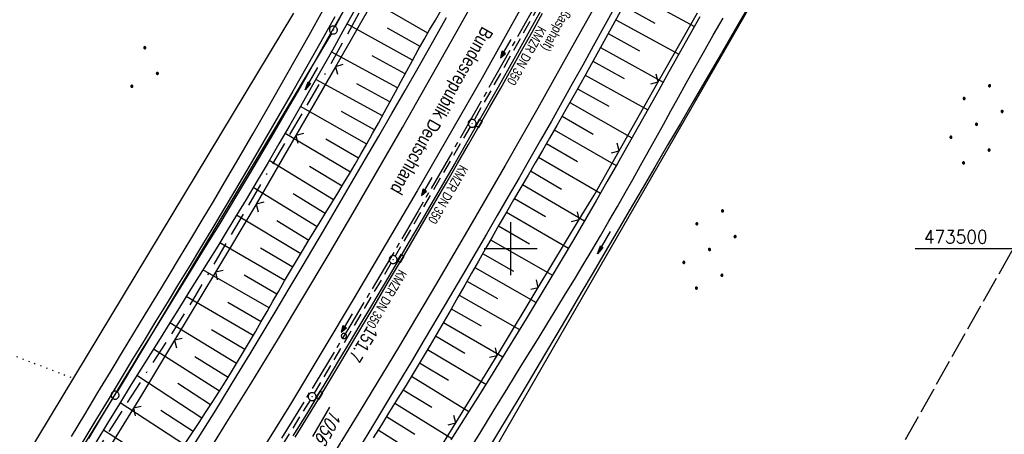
# Model space of a CAD drawing. Extents: x 511324 to 512029, y 473109 to 474055.
# Tile 13 of 29: x 511607 to 511793, y 473465 to 473543. Entities that reach past the tile are written whole.
import ezdxf

# ---------------------------------------------------------------- set-up
doc = ezdxf.new("R2010")
doc.units = 0
doc.header["$LTSCALE"] = 10
doc.header["$MEASUREMENT"] = 0
for name, pattern in [('ACAD_ISO16W100', [73, 15, -6.5, 15, -6.5, 15, -7, 1, -7]), ('ACHSE', [5.5, 4, -0.5, 0.5, -0.5]), ('AUSGEZOGEN', [0]), ('LT00', [0]), ('LT14', [0.6, 0.5, -0.1]), ('PUNKTX2_STR', [0.6, 0.1, -0.5]), ('STRICHLINIE2', [0.375, 0.25, -0.125])]:
    doc.linetypes.add(name, pattern=pattern)
doc.layers.get('0').update_dxf_attribs({"linetype": 'LT00'})
for name, color, linetype in [('-AX-020', 250, 'ACHSE'), ('-Halt-Pfeil', 4, 'LT00'), ('-Haltung', 182, 'STRICHLINIE2'), ('-Haltungsbeschriftung', 182, 'LT00'), ('-ST-20-1', 250, 'LT00'), ('BAB-KABEL', 220, 'ACAD_ISO16W100'), ('BRD', 255, 'Continuous'), ('DFK_AB_FLNR', 7, 'Continuous'), ('DFK_AB_L', 21, 'LT00'), ('DFK_AB_P', 7, 'LT00'), ('DFK_KATASTER', 250, 'LT00'), ('DFK_NUTZUNG', 250, 'LT00'), ('DFK_NUTZUNGSGRENZE', 70, 'PUNKTX2_STR'), ('PFEIL', 140, 'AUSGEZOGEN'), ('RINNE_TEXT', 11, 'Continuous'), ('V92_AFBR_BAB', 250, 'LT00'), ('V92_BOESCH', 250, 'LT00'), ('V92_BOSCHUNG', 250, 'LT00'), ('V92_GRABEN', 250, 'LT00'), ('V92_KA_PRUF', 182, 'LT00'), ('V92_LD_MARK', 250, 'LT00'), ('V92_RASTER', 250, 'LT00'), ('V92_RINNE', 182, 'LT00'), ('V92_SINKK', 182, 'LT00'), ('V92_ZAUN', 40, 'LT00')]:
    doc.layers.add(name, color=color, linetype=linetype)
doc.layers.add('-BLATT_92-RAND', color=7, linetype='LT14', plot=False)
doc.styles.add('Arial', font='ARIAL.TTF')
doc.styles.add('Beschrift', font='ARIAL.TTF')
doc.styles.add('Haltungsbeschriftung', font='ARIAL.TTF', dxfattribs={"width": 0.75})
doc.styles.get("Standard").update_dxf_attribs({"font": 'romans.shx'})

# ---------------------------------------------------------------- blocks, each defined once
blk = doc.blocks.new('SYMB0003')
at = {"color": 0, "linetype": 'ByBlock'}
for p, q in [((-0.015712, 0), (0.010166, 0.012015)), ((0, -0.021257), (-0.015712, 0)), ((0.010166, 0.012015), (0, -0.021257))]:
    blk.add_line(p, q, dxfattribs=at)
for points in [[(-0.031395, 0.499013), (-0.093691, 0.491144), (-0.154509, 0.475528), (-0.21289, 0.452414), (-0.267913, 0.422164), (-0.318712, 0.385257), (-0.364484, 0.342274), (-0.404509, 0.293893), (-0.438154, 0.240877), (-0.464888, 0.184062), (-0.484292, 0.124345), (-0.496058, 0.062667), (-0.5, 0)], [(-0.5, 0), (-0.496058, -0.062667), (-0.484292, -0.124345), (-0.464888, -0.184062), (-0.438154, -0.240877), (-0.404509, -0.293893), (-0.364485, -0.342274), (-0.318712, -0.385257), (-0.267914, -0.422164), (-0.21289, -0.452414), (-0.154509, -0.475529), (-0.093691, -0.491144), (-0.031395, -0.499014), (0.031395, -0.499014)], [(0.5, 0), (0.496057, 0.062667), (0.484292, 0.124345), (0.464888, 0.184062), (0.438153, 0.240877), (0.404509, 0.293893), (0.364484, 0.342274), (0.318712, 0.385257), (0.267913, 0.422164), (0.21289, 0.452414), (0.154509, 0.475528), (0.093691, 0.491144), (0.031395, 0.499013), (-0.031395, 0.499013)], [(0.031395, -0.499014), (0.093691, -0.491144), (0.154509, -0.475529), (0.21289, -0.452414), (0.267914, -0.422164), (0.318712, -0.385257), (0.364485, -0.342274), (0.404509, -0.293893), (0.438154, -0.240877), (0.464889, -0.184062), (0.484292, -0.124345), (0.496058, -0.062667), (0.5, 0)]]:
    blk.add_lwpolyline(points, dxfattribs=at)
blk = doc.blocks.new('SYMB0002')
at = {"color": 0, "linetype": 'ByBlock'}
for points in [[(-0.031395, 0.499013), (-0.093691, 0.491144), (-0.154509, 0.475528), (-0.21289, 0.452414), (-0.267913, 0.422164), (-0.318712, 0.385257), (-0.364484, 0.342274), (-0.404509, 0.293893), (-0.438154, 0.240877), (-0.464888, 0.184062), (-0.484292, 0.124345), (-0.496058, 0.062667), (-0.5, 0)], [(-0.5, 0), (-0.496058, -0.062667), (-0.484292, -0.124345), (-0.464888, -0.184062), (-0.438154, -0.240877), (-0.404509, -0.293893), (-0.364485, -0.342274), (-0.318712, -0.385257), (-0.267914, -0.422164), (-0.21289, -0.452414), (-0.154509, -0.475529), (-0.093691, -0.491144), (-0.031395, -0.499014), (0.031395, -0.499014)], [(0.5, 0), (0.496057, 0.062667), (0.484292, 0.124345), (0.464888, 0.184062), (0.438153, 0.240877), (0.404509, 0.293893), (0.364484, 0.342274), (0.318712, 0.385257), (0.267913, 0.422164), (0.21289, 0.452414), (0.154509, 0.475528), (0.093691, 0.491144), (0.031395, 0.499013), (-0.031395, 0.499013)], [(0.031395, -0.499014), (0.093691, -0.491144), (0.154509, -0.475529), (0.21289, -0.452414), (0.267914, -0.422164), (0.318712, -0.385257), (0.364485, -0.342274), (0.404509, -0.293893), (0.438154, -0.240877), (0.464889, -0.184062), (0.484292, -0.124345), (0.496058, -0.062667), (0.5, 0)]]:
    blk.add_lwpolyline(points, dxfattribs=at)
blk = doc.blocks.new('SYMB0652')
at = {"color": 0, "linetype": 'ByBlock'}
blk.add_lwpolyline([(-0.15, -0.075), (0.15, -0.075), (0.15, 0.075), (-0.15, 0.075), (-0.15, -0.075)], dxfattribs=at)
blk = doc.blocks.new('SYMB0024')
at = {"color": 0, "linetype": 'ByBlock'}
for p, q in [((-0.5, 0.5), (0, 0)), ((0, 0), (0.5, 0.5))]:
    blk.add_line(p, q, dxfattribs=at)
blk = doc.blocks.new('Pfreil3')
at = {"layer": 'PFEIL'}
blk.add_hatch(color=256, dxfattribs=at).paths.add_polyline_path([(-1.55, 0.27), (-1.55, -0.27), (0, 0)])
for p, q in [((-1.55, 0), (-4.83, 0)), ((-1.55, -0.27), (-1.55, 0.27)), ((-1.55, 0.27), (0, 0)), ((0, 0), (-1.55, -0.27))]:
    blk.add_line(p, q, dxfattribs=at)
blk = doc.blocks.new('Ackerland3')
at = {"layer": 'DFK_NUTZUNG', "color": 0, "linetype": 'ByBlock'}
for p, q in [((-0.15, 2.66), (-0.15, 2.4)), ((-0.1, 2.36), (-0.1, 2.7)), ((-0.05, 2.72), (-0.05, 2.34)), ((0, 2.33), (0, 2.73)), ((0.05, 2.72), (0.05, 2.34)), ((0.1, 2.36), (0.1, 2.7)), ((0.15, 2.66), (0.15, 2.4)), ((0.2, 2.53), (0.2, 2.53)), ((-4, -1.14), (-4, -1.4)), ((-3.95, -1.44), (-3.95, -1.1)), ((-3.9, -1.07), (-3.9, -1.46)), ((-3.85, -1.46), (-3.85, -1.07)), ((-3.8, -1.07), (-3.8, -1.46)), ((-3.75, -1.44), (-3.75, -1.1)), ((-3.7, -1.14), (-3.7, -1.4)), ((-3.65, -1.27), (-3.65, -1.26)), ((3.7, -1.14), (3.7, -1.4)), ((3.75, -1.44), (3.75, -1.1)), ((3.8, -1.07), (3.8, -1.46)), ((3.85, -1.46), (3.85, -1.07)), ((3.9, -1.07), (3.9, -1.46)), ((3.95, -1.44), (3.95, -1.1)), ((4, -1.14), (4, -1.4)), ((4.05, -1.27), (4.05, -1.26))]:
    blk.add_line(p, q, dxfattribs=at)
for points in [[(0.2, 2.53), (0.18, 2.62), (0.12, 2.69), (0.04, 2.73), (-0.04, 2.73), (-0.12, 2.69), (-0.18, 2.62), (-0.2, 2.53), (-0.18, 2.45), (-0.12, 2.38), (-0.04, 2.34), (0.04, 2.34), (0.12, 2.38), (0.18, 2.45), (0.2, 2.53)], [(-3.65, -1.27), (-3.67, -1.18), (-3.73, -1.11), (-3.81, -1.07), (-3.89, -1.07), (-3.97, -1.11), (-4.03, -1.18), (-4.05, -1.27)], [(-4.05, -1.27), (-4.03, -1.35), (-3.97, -1.42), (-3.89, -1.46), (-3.81, -1.46), (-3.73, -1.42), (-3.67, -1.35), (-3.65, -1.27)], [(4.05, -1.27), (4.03, -1.18), (3.97, -1.11), (3.89, -1.07), (3.81, -1.07), (3.73, -1.11), (3.67, -1.18), (3.65, -1.27)], [(3.65, -1.27), (3.67, -1.35), (3.73, -1.42), (3.81, -1.46), (3.89, -1.46), (3.97, -1.42), (4.03, -1.35), (4.05, -1.27)]]:
    blk.add_lwpolyline(points, dxfattribs=at)
blk = doc.blocks.new('Ackerland7')
at = {"layer": 'DFK_NUTZUNG', "color": 0, "linetype": 'ByBlock'}
for p, q in [((-4, 3.93), (-4, 3.67)), ((-3.95, 3.63), (-3.95, 3.97)), ((-3.9, 3.99), (-3.9, 3.61)), ((-3.85, 3.6), (-3.85, 4)), ((-3.8, 3.99), (-3.8, 3.61)), ((-3.75, 3.63), (-3.75, 3.97)), ((-3.7, 3.93), (-3.7, 3.67)), ((-3.65, 3.8), (-3.65, 3.8)), ((3.7, 3.93), (3.7, 3.67)), ((3.75, 3.63), (3.75, 3.97)), ((3.8, 3.99), (3.8, 3.61)), ((3.85, 3.6), (3.85, 4)), ((3.9, 3.99), (3.9, 3.61)), ((3.95, 3.63), (3.95, 3.97)), ((4, 3.93), (4, 3.67)), ((4.05, 3.8), (4.05, 3.8)), ((-7.85, 0.13), (-7.85, -0.13)), ((-7.8, -0.17), (-7.8, 0.17)), ((-7.75, 0.19), (-7.75, -0.19)), ((-7.7, -0.2), (-7.7, 0.2)), ((-7.65, 0.19), (-7.65, -0.19)), ((-7.6, -0.17), (-7.6, 0.17)), ((-7.55, 0.13), (-7.55, -0.13)), ((-7.5, 0), (-7.5, 0)), ((-0.15, 0.13), (-0.15, -0.13)), ((-0.1, -0.17), (-0.1, 0.17)), ((-0.05, 0.19), (-0.05, -0.19)), ((0, -0.2), (0, 0.2)), ((0.05, 0.19), (0.05, -0.19)), ((0.1, -0.17), (0.1, 0.17)), ((0.15, 0.13), (0.15, -0.13)), ((0.2, 0), (0.2, 0)), ((7.55, 0.13), (7.55, -0.13)), ((7.6, -0.17), (7.6, 0.17)), ((7.65, 0.19), (7.65, -0.19)), ((7.7, -0.2), (7.7, 0.2)), ((7.75, 0.19), (7.75, -0.19)), ((7.8, -0.17), (7.8, 0.17)), ((7.85, 0.13), (7.85, -0.13)), ((7.9, 0), (7.9, 0)), ((-4, -3.67), (-4, -3.93)), ((-3.95, -3.97), (-3.95, -3.63)), ((-3.9, -3.61), (-3.9, -3.99)), ((-3.85, -4), (-3.85, -3.6)), ((-3.8, -3.61), (-3.8, -3.99)), ((-3.75, -3.97), (-3.75, -3.63)), ((-3.7, -3.67), (-3.7, -3.93)), ((3.7, -3.67), (3.7, -3.93)), ((3.75, -3.97), (3.75, -3.63)), ((3.8, -3.61), (3.8, -3.99)), ((3.85, -4), (3.85, -3.6)), ((3.9, -3.61), (3.9, -3.99)), ((3.95, -3.97), (3.95, -3.63)), ((4, -3.67), (4, -3.93)), ((-3.65, -3.8), (-3.65, -3.8)), ((4.05, -3.8), (4.05, -3.8))]:
    blk.add_line(p, q, dxfattribs=at)
for points in [[(-3.65, 3.8), (-3.67, 3.89), (-3.73, 3.96), (-3.81, 3.99), (-3.89, 3.99), (-3.97, 3.96), (-4.03, 3.89), (-4.05, 3.8), (-4.03, 3.71), (-3.97, 3.64), (-3.89, 3.6), (-3.81, 3.6), (-3.73, 3.64), (-3.67, 3.71), (-3.65, 3.8)], [(4.05, 3.8), (4.03, 3.89), (3.97, 3.96), (3.89, 3.99), (3.81, 3.99), (3.73, 3.96), (3.67, 3.89), (3.65, 3.8), (3.67, 3.71), (3.73, 3.64), (3.81, 3.61), (3.89, 3.61), (3.97, 3.64), (4.03, 3.71), (4.05, 3.8)], [(-7.5, 0), (-7.52, 0.09), (-7.58, 0.16), (-7.66, 0.19), (-7.74, 0.19), (-7.82, 0.16), (-7.88, 0.09), (-7.9, 0)], [(0.2, 0), (0.18, 0.09), (0.12, 0.16), (0.04, 0.19), (-0.04, 0.19), (-0.12, 0.16), (-0.18, 0.09), (-0.2, 0)], [(-0.2, 0), (-0.18, -0.09), (-0.12, -0.16), (-0.04, -0.19), (0.04, -0.19), (0.12, -0.16), (0.18, -0.09), (0.2, 0)], [(7.9, 0), (7.88, 0.09), (7.82, 0.16), (7.74, 0.19), (7.66, 0.19), (7.58, 0.16), (7.52, 0.09), (7.5, 0)], [(7.5, 0), (7.52, -0.09), (7.58, -0.16), (7.66, -0.19), (7.74, -0.19), (7.82, -0.16), (7.88, -0.09), (7.9, 0)], [(-7.9, 0), (-7.88, -0.09), (-7.82, -0.16), (-7.74, -0.19), (-7.66, -0.19), (-7.58, -0.16), (-7.52, -0.09), (-7.5, 0)], [(-3.65, -3.8), (-3.67, -3.71), (-3.73, -3.64), (-3.81, -3.61), (-3.89, -3.61), (-3.97, -3.64), (-4.03, -3.71), (-4.05, -3.8), (-4.03, -3.89), (-3.97, -3.96), (-3.89, -3.99), (-3.81, -3.99), (-3.73, -3.96), (-3.67, -3.89), (-3.65, -3.8)], [(4.05, -3.8), (4.03, -3.71), (3.97, -3.64), (3.89, -3.61), (3.81, -3.61), (3.73, -3.64), (3.67, -3.71), (3.65, -3.8), (3.67, -3.89), (3.73, -3.96), (3.81, -3.99), (3.89, -3.99), (3.97, -3.96), (4.03, -3.89), (4.05, -3.8)]]:
    blk.add_lwpolyline(points, dxfattribs=at)
blk = doc.blocks.new('SYMB0070')
at = {"color": 0, "linetype": 'ByBlock'}
for p, q in [((-0.5, 0), (0.2, 0)), ((0.5, 0), (0.2, 0.1)), ((0.2, 0.1), (0.2, 0)), ((0.468, 0), (0.21, 0.086)), ((0.21, 0.086), (0.21, -0.086)), ((0.21, -0.086), (0.468, 0)), ((0.22, -0.072), (0.437, 0)), ((0.23, -0.058), (0.405, 0)), ((0.24, -0.045), (0.374, 0)), ((0.342, 0), (0.25, 0.031)), ((0.25, 0.031), (0.25, -0.031)), ((0.25, -0.031), (0.342, 0)), ((0.26, -0.017), (0.31, 0)), ((0.27, -0.003), (0.279, 0))]:
    blk.add_line(p, q, dxfattribs=at)
for points in [[(0.2, 0), (0.2, -0.1), (0.5, 0)], [(0.437, 0), (0.22, 0.072), (0.22, -0.072)], [(0.405, 0), (0.23, 0.058), (0.23, -0.058)], [(0.374, 0), (0.24, 0.045), (0.24, -0.045)], [(0.31, 0), (0.26, 0.017), (0.26, -0.017)], [(0.279, 0), (0.27, 0.003), (0.27, -0.003)]]:
    blk.add_lwpolyline(points, dxfattribs=at)

msp = doc.modelspace()

# ---------------------------------------------------------------- linework, layer by layer
at = {"layer": '-AX-020', "ltscale": 0.2, "flags": 128}
msp.add_lwpolyline([(511886.44, 473994.57), (511883.7, 473984.53), (511880.29, 473972.33), (511876.8, 473960.15), (511873.23, 473947.99), (511869.59, 473935.86), (511865.87, 473923.74), (511862.08, 473911.66), (511858.21, 473899.59), (511854.26, 473887.55), (511850.24, 473875.54), (511846.14, 473863.55), (511841.96, 473851.59), (511837.71, 473839.65), (511833.39, 473827.75), (511828.99, 473815.86), (511824.51, 473804.01), (511819.96, 473792.19), (511815.33, 473780.39), (511810.64, 473768.63), (511805.86, 473756.89), (511801.02, 473745.18), (511796.09, 473733.51), (511791.1, 473721.87), (511786.03, 473710.25), (511780.89, 473698.68), (511775.67, 473687.13), (511770.39, 473675.61), (511765.03, 473664.13), (511759.6, 473652.69), (511754.09, 473641.28), (511748.51, 473629.9), (511742.87, 473618.56), (511737.15, 473607.25), (511731.36, 473595.99), (511725.49, 473584.75), (511719.56, 473573.56), (511713.56, 473562.4), (511707.48, 473551.28), (511701.34, 473540.2), (511695.13, 473529.16), (511688.84, 473518.16), (511682.49, 473507.2), (511676.07, 473496.28), (511669.58, 473485.39), (511663.02, 473474.55), (511656.39, 473463.76), (511649.7, 473453), (511642.94, 473442.29), (511636.1, 473431.62), (511629.21, 473420.99), (511622.24, 473410.41), (511615.21, 473399.87), (511608.11, 473389.37), (511600.95, 473378.92), (511593.72, 473368.52), (511586.42, 473358.16), (511579.06, 473347.85), (511571.64, 473337.58), (511564.15, 473327.36), (511556.59, 473317.19), (511548.97, 473307.07), (511541.29, 473297), (511533.54, 473286.97), (511525.74, 473276.99), (511517.86, 473267.07), (511509.93, 473257.19), (511501.93, 473247.36), (511493.87, 473237.58), (511485.75, 473227.86), (511477.57, 473218.19), (511475.55, 473215.81), (511467.29, 473206.2), (511458.98, 473196.64), (511450.61, 473187.13), (511445.43, 473181.31)], dxfattribs=at)
at = {"layer": '-BLATT_92-RAND'}
msp.add_lwpolyline([(511779.03, 474055.25), (511324.06, 473249.87), (511573.95, 473108.71), (512028.91, 473914.09), (511779.03, 474055.25)], dxfattribs=at)
at = {"layer": '-Haltung'}
for p, q in [((511707.3, 473549.45), (511693.07, 473524.35)), ((511692.32, 473523.05), (511678.12, 473498.61)), ((511677.37, 473497.31), (511662.82, 473472.69)), ((511662.05, 473471.41), (511647.1, 473447.2))]:
    msp.add_line(p, q, dxfattribs=at)
at = {"layer": 'BAB-KABEL', "ltscale": 0.03, "flags": 128}
msp.add_lwpolyline([(511852.89, 474013.53), (511852.78, 474012.45), (511853.17, 473966.86), (511852.49, 473957.15), (511851.31, 473949.66), (511841.69, 473942.06), (511825.82, 473895.23), (511826.65, 473894.12), (511810.9, 473851.95), (511793.57, 473805.03), (511775.28, 473758.36), (511755.12, 473712.47), (511734.05, 473667.01), (511712.23, 473621.97), (511689.5, 473577.27), (511665.16, 473533.5), (511639.85, 473490.24), (511612.91, 473448.14), (511601.59, 473431.81), (511558.05, 473366.07), (511514.89, 473306.01), (511484.06, 473267.45), (511450.63, 473224.7), (511421.86, 473194.63)], dxfattribs=at)
at = {"layer": 'DFK_AB_L'}
for p, q in [((511715.31, 473634.22), (511666.81, 473542.01)), ((511682.09, 473436.25), (511776.03, 473599.34)), ((511666.08, 473540.71), (511625.57, 473472.96)), ((511609.29, 473446.85), (511624.78, 473471.68))]:
    msp.add_line(p, q, dxfattribs=at)
at = {"layer": 'DFK_KATASTER'}
msp.add_line((511602.64, 473451.18), (511658.97, 473544.56), dxfattribs=at)
at = {"layer": 'DFK_NUTZUNGSGRENZE', "ltscale": 0.2}
msp.add_line((511485.53, 473526.01), (511617.38, 473475.49), dxfattribs=at)
at = {"layer": 'V92_AFBR_BAB'}
for points in [[(511772.74, 473685.72), (511762.84, 473664.11), (511752.15, 473641.82), (511741.13, 473619.64), (511729.86, 473597.66), (511718.19, 473575.49), (511706.37, 473553.54), (511694.6, 473532.31), (511682.27, 473510.93), (511670.41, 473490.71), (511658.34, 473470.65), (511645.63, 473450.17)], [(511616.96, 473464.54), (511619.44, 473468.68), (511621.93, 473472.81), (511624.42, 473476.95), (511626.57, 473480.5), (511628.73, 473484.05), (511630.89, 473487.6), (511633.05, 473491.15), (511635.2, 473494.7), (511637.36, 473498.26), (511639.5, 473501.81), (511641.64, 473505.38), (511643.77, 473508.94), (511645.89, 473512.52), (511648.6, 473517.13), (511651.29, 473521.76), (511653.96, 473526.39), (511656.61, 473531.04), (511659.24, 473535.7), (511661.86, 473540.36), (511664.47, 473545.04)], [(511719.46, 473545.37), (511717.51, 473541.82), (511715.55, 473538.27), (511713.6, 473534.73), (511711.63, 473531.19), (511709.66, 473527.65), (511707.67, 473524.12), (511705.65, 473520.54), (511703.61, 473516.97), (511701.57, 473513.41), (511699.51, 473509.85), (511697.45, 473506.3), (511695.39, 473502.75), (511691.49, 473496.09), (511687.58, 473489.45), (511683.65, 473482.81), (511681.21, 473478.72), (511678.77, 473474.64), (511676.32, 473470.56), (511673.86, 473466.49), (511671.38, 473462.43)], [(511666.74, 473543.83), (511664.1, 473539.14), (511661.45, 473534.46), (511658.78, 473529.78), (511656.1, 473525.12), (511653.4, 473520.47), (511650.68, 473515.82), (511647.95, 473511.19), (511645.81, 473507.61), (511643.66, 473504.04), (511641.51, 473500.47), (511639.35, 473496.91), (511637.18, 473493.35), (511635.01, 473489.79), (511632.84, 473486.23), (511630.67, 473482.67), (511628.5, 473479.11), (511626.33, 473475.55), (511623.85, 473471.45), (511621.38, 473467.34), (511618.91, 473463.24)], [(511640.15, 473462.99), (511644.21, 473469.52), (511648.23, 473476.07), (511650.72, 473480.16), (511653.19, 473484.25), (511655.66, 473488.35), (511658.11, 473492.46), (511660.56, 473496.57), (511664.58, 473503.37), (511668.58, 473510.18), (511672.56, 473517), (511675.06, 473521.29), (511677.54, 473525.59), (511680.02, 473529.9), (511682.48, 473534.21), (511684.93, 473538.52), (511687.83, 473543.68)]]:
    msp.add_lwpolyline(points, dxfattribs=at)
at = {"layer": 'V92_BOESCH'}
for points in [[(511638.55, 473463.36), (511639.8, 473465.26), (511641.05, 473467.15), (511642.3, 473469.05), (511643.54, 473470.96), (511644.77, 473472.87), (511645.98, 473474.79), (511647.18, 473476.71), (511648.34, 473478.6), (511649.47, 473480.51), (511650.6, 473482.41), (511651.71, 473484.33), (511652.82, 473486.25), (511653.93, 473488.17), (511655.03, 473490.09), (511656.13, 473492.01), (511657.24, 473493.93), (511658.36, 473495.84), (511659.49, 473497.75), (511660.59, 473499.59), (511661.7, 473501.41), (511662.81, 473503.24), (511663.93, 473505.06), (511665.06, 473506.88), (511666.18, 473508.7), (511667.29, 473510.53), (511668.4, 473512.35), (511669.51, 473514.18), (511670.6, 473516.02), (511671.67, 473517.87), (511672.79, 473519.82), (511673.88, 473521.78), (511674.97, 473523.75), (511676.04, 473525.73), (511677.11, 473527.7), (511678.18, 473529.68), (511679.25, 473531.66), (511680.32, 473533.64), (511681.4, 473535.61), (511682.5, 473537.58), (511683.6, 473539.53), (511684.66, 473541.39), (511685.74, 473543.23), (511686.83, 473545.07)], [(511720.66, 473544.77), (511718.97, 473541.69), (511717.28, 473538.61), (511715.58, 473535.53), (511713.88, 473532.45), (511712.16, 473529.39), (511710.44, 473526.32), (511708.7, 473523.27), (511707.35, 473520.92), (511705.99, 473518.58), (511704.63, 473516.24), (511703.27, 473513.91), (511701.9, 473511.57), (511700.54, 473509.23), (511699.17, 473506.9), (511697.81, 473504.56), (511696.46, 473502.21), (511695.16, 473499.94), (511693.87, 473497.67), (511692.58, 473495.4), (511691.29, 473493.13), (511689.99, 473490.86), (511688.7, 473488.59), (511687.39, 473486.32), (511686.08, 473484.06), (511684.76, 473481.81), (511683.25, 473479.28), (511681.72, 473476.76), (511680.19, 473474.25), (511678.64, 473471.74), (511677.09, 473469.24), (511675.53, 473466.74), (511673.98, 473464.24)], [(511735.74, 473543.85), (511733.8, 473540.37), (511731.85, 473536.9), (511729.91, 473533.43), (511727.97, 473529.96), (511726.02, 473526.49), (511724.07, 473523.02), (511722.12, 473519.56), (511720.16, 473516.1), (511718.18, 473512.64), (511716.2, 473509.19), (511711.84, 473501.69), (511707.41, 473494.22), (511702.93, 473486.78), (511698.39, 473479.38), (511696.46, 473476.27), (511694.53, 473473.16), (511692.58, 473470.06), (511690.64, 473466.96), (511688.69, 473463.86)]]:
    msp.add_lwpolyline(points, dxfattribs=at)
at = {"layer": 'V92_BOSCHUNG'}
for p, q in [((511684.3, 473540.76), (511672, 473547.85)), ((511722.72, 473548.55), (511734.71, 473542.01)), ((511721.29, 473545.91), (511727.27, 473542.65)), ((511719.85, 473543.29), (511731.77, 473536.76)), ((511681.42, 473535.65), (511669.02, 473542.49)), ((511682.85, 473538.21), (511676.68, 473541.69)), ((511718.42, 473540.67), (511724.36, 473537.4)), ((511716.98, 473538.06), (511728.83, 473531.51)), ((511678.59, 473530.43), (511666.06, 473537.19)), ((511680, 473533.05), (511673.77, 473536.44)), ((511715.53, 473535.44), (511721.45, 473532.16)), ((511714.09, 473532.83), (511725.89, 473526.25)), ((511675.72, 473525.13), (511663.13, 473531.99)), ((511677.16, 473527.79), (511670.88, 473531.19)), ((511712.64, 473530.23), (511718.52, 473526.92)), ((511672.76, 473519.78), (511660.22, 473526.88)), ((511711.17, 473527.63), (511722.92, 473520.99)), ((511674.26, 473522.46), (511667.97, 473525.94)), ((511709.71, 473525.04), (511715.57, 473521.69)), ((511669.67, 473514.45), (511657.31, 473521.81)), ((511708.23, 473522.46), (511719.94, 473515.72)), ((511671.23, 473517.11), (511665, 473520.72)), ((511706.75, 473519.88), (511712.59, 473516.49)), ((511705.25, 473517.3), (511716.94, 473510.48)), ((511666.51, 473509.24), (511654.34, 473516.71)), ((511668.09, 473511.84), (511661.96, 473515.55)), ((511703.74, 473514.71), (511709.59, 473511.29)), ((511663.36, 473504.12), (511651.29, 473511.55)), ((511702.22, 473512.12), (511713.94, 473505.28)), ((511664.93, 473506.68), (511658.88, 473510.41)), ((511700.71, 473509.53), (511706.57, 473506.11)), ((511660.28, 473499.07), (511648.15, 473506.35)), ((511699.19, 473506.92), (511710.91, 473500.12)), ((511661.8, 473501.59), (511655.77, 473505.27)), ((511697.68, 473504.32), (511703.53, 473500.93)), ((511657.28, 473493.99), (511644.96, 473501.14)), ((511696.17, 473501.7), (511707.87, 473494.99)), ((511658.77, 473496.54), (511652.66, 473500.14)), ((511694.67, 473499.08), (511700.5, 473495.75)), ((511654.31, 473488.83), (511641.78, 473496)), ((511655.79, 473491.42), (511649.58, 473494.99)), ((511693.18, 473496.46), (511704.8, 473489.87)), ((511691.7, 473493.85), (511697.47, 473490.58)), ((511690.22, 473491.26), (511701.68, 473484.72)), ((511651.28, 473483.58), (511638.63, 473490.95)), ((511652.8, 473486.21), (511646.5, 473489.84)), ((511688.74, 473488.66), (511694.42, 473485.41)), ((511648.15, 473478.3), (511635.52, 473485.99)), ((511687.26, 473486.09), (511698.51, 473479.58)), ((511649.73, 473480.94), (511643.4, 473484.7)), ((511685.77, 473483.53), (511691.34, 473480.26)), ((511644.9, 473473.07), (511632.42, 473481.04)), ((511684.26, 473480.98), (511695.31, 473474.41)), ((511646.54, 473475.67), (511640.25, 473479.59)), ((511682.74, 473478.44), (511688.22, 473475.14)), ((511641.58, 473467.96), (511629.3, 473476.02)), ((511643.24, 473470.5), (511637.05, 473474.52)), ((511681.2, 473475.89), (511692.09, 473469.27)), ((511679.64, 473473.36), (511685.06, 473470.03)), ((511638.28, 473462.95), (511626.15, 473470.91)), ((511678.08, 473470.83), (511688.87, 473464.15)), ((511639.93, 473465.45), (511633.83, 473469.46)), ((511676.5, 473468.29), (511681.88, 473464.94)), ((511635.05, 473457.98), (511622.98, 473465.72)), ((511674.92, 473465.76), (511685.66, 473459.05))]:
    msp.add_line(p, q, dxfattribs=at)
at = {"layer": 'V92_GRABEN'}
for points in [[(511745.67, 473547.05), (511742.76, 473542.01), (511739.84, 473536.97), (511736.9, 473531.94), (511734.49, 473527.81), (511732.08, 473523.68), (511729.66, 473519.55), (511727.24, 473515.43), (511724.82, 473511.3), (511722.4, 473507.17), (511720.12, 473503.28), (511717.84, 473499.39), (511715.56, 473495.5), (511713.27, 473491.61), (511710.98, 473487.72), (511708.69, 473483.84), (511706.39, 473479.96), (511704.08, 473476.09), (511701.88, 473472.42), (511699.68, 473468.76), (511697.47, 473465.1), (511695.26, 473461.44)], [(511620.24, 473464.17), (511622.41, 473467.83), (511624.6, 473471.49), (511626.79, 473475.13), (511628.58, 473478.08), (511630.38, 473481.01), (511632.18, 473483.95), (511633.99, 473486.88), (511635.8, 473489.81), (511637.61, 473492.74), (511639.42, 473495.68), (511641.23, 473498.61), (511643.03, 473501.54), (511644.83, 473504.48), (511646.62, 473507.42), (511648.4, 473510.37), (511650.68, 473514.19), (511652.95, 473518.02), (511655.19, 473521.86), (511657.43, 473525.71), (511659.65, 473529.56), (511661.86, 473533.43), (511664.05, 473537.3), (511666.24, 473541.17), (511668.42, 473545.05)], [(511670.25, 473544.69), (511668.26, 473541.12), (511666.27, 473537.56), (511664.27, 473534.01), (511662.26, 473530.46), (511660.24, 473526.91), (511658.21, 473523.37), (511656.17, 473519.84), (511654.11, 473516.32), (511652.04, 473512.81), (511649.94, 473509.31), (511648.17, 473506.37), (511646.38, 473503.45), (511644.58, 473500.52), (511642.78, 473497.61), (511640.96, 473494.69), (511639.15, 473491.78), (511637.33, 473488.88), (511635.51, 473485.97), (511633.69, 473483.06), (511631.87, 473480.15), (511630.05, 473477.24), (511628.25, 473474.32), (511626, 473470.68), (511623.77, 473467.04), (511621.55, 473463.39)], [(511691.77, 473461.22), (511694.32, 473465.38), (511696.87, 473469.55), (511699.43, 473473.71), (511701.99, 473477.87), (511703.66, 473480.59), (511705.34, 473483.31), (511707.02, 473486.03), (511708.69, 473488.76), (511710.36, 473491.49), (511712.03, 473494.22), (511713.68, 473496.95), (511715.33, 473499.7), (511716.96, 473502.44), (511718.57, 473505.2), (511720.17, 473507.97), (511721.64, 473510.54), (511723.1, 473513.12), (511724.54, 473515.71), (511725.98, 473518.3), (511727.41, 473520.9), (511728.85, 473523.49), (511730.28, 473526.09), (511731.71, 473528.68), (511733.15, 473531.27), (511734.6, 473533.86), (511736.44, 473537.1), (511738.3, 473540.34), (511740.17, 473543.57)]]:
    msp.add_lwpolyline(points, dxfattribs=at)
at = {"layer": 'V92_LD_MARK'}
for points in [[(511780.55, 473673.52), (511774.79, 473661.17), (511768.94, 473648.86), (511763.01, 473636.59), (511757.53, 473625.43), (511751.97, 473614.3), (511746.35, 473603.2), (511740.65, 473592.15), (511734.89, 473581.12), (511729.07, 473570.14), (511723.17, 473559.19), (511717.21, 473548.27), (511711.18, 473537.39), (511705.09, 473526.55), (511698.93, 473515.75), (511692.71, 473504.98), (511685.76, 473493.15), (511678.75, 473481.36), (511671.65, 473469.62), (511664.47, 473457.92)], [(511641.65, 473459.67), (511646.34, 473467.21), (511651.01, 473474.76), (511655.86, 473482.73), (511660.68, 473490.72), (511665.45, 473498.73), (511670.18, 473506.77), (511674.88, 473514.83), (511679.53, 473522.92), (511684.15, 473531.03), (511688.72, 473539.16), (511693.26, 473547.31)]]:
    msp.add_lwpolyline(points, dxfattribs=at)
at = {"layer": 'V92_RASTER'}
for p, q in [((511700, 473495), (511700, 473505)), ((511705, 473500), (511695, 473500)), ((511794.99, 473500), (511776.49, 473500))]:
    msp.add_line(p, q, dxfattribs=at)
at = {"layer": 'V92_RINNE'}
for points in [[(511706.51, 473546.5), (511703.55, 473541.17), (511700.58, 473535.85), (511697.6, 473530.53), (511693.55, 473523.39), (511689.46, 473516.26), (511685.35, 473509.15), (511682.99, 473505.11), (511680.62, 473501.08), (511678.24, 473497.05), (511675.86, 473493.02), (511673.47, 473488.99), (511671.47, 473485.61), (511669.46, 473482.23), (511667.44, 473478.86), (511665.42, 473475.49), (511663.39, 473472.12), (511661.35, 473468.76), (511658.82, 473464.63)], [(511659.25, 473464.38), (511661.76, 473468.5), (511664.81, 473473.54), (511667.85, 473478.59), (511670.88, 473483.65), (511673.89, 473488.72), (511676.89, 473493.79), (511679.88, 473498.87), (511682.86, 473503.96), (511685.83, 473509.05), (511687.89, 473512.59), (511689.95, 473516.13), (511691.99, 473519.68), (511694.03, 473523.24), (511696.07, 473526.79), (511698.09, 473530.36), (511700.08, 473533.88), (511702.05, 473537.42), (511704.02, 473540.96), (511705.99, 473544.5)]]:
    msp.add_lwpolyline(points, dxfattribs=at)
at = {"layer": 'V92_ZAUN'}
for p, q in [((511674.31, 473547.42), (511666.83, 473534.41)), ((511727.89, 473531.55), (511735.3, 473544.59)), ((511666.83, 473534.41), (511659.35, 473521.41)), ((511720.48, 473518.5), (511727.89, 473531.55)), ((511659.35, 473521.41), (511651.88, 473508.41)), ((511705.21, 473492.69), (511712.95, 473505.53)), ((511644.15, 473495.55), (511636.42, 473482.7)), ((511689.59, 473467.07), (511697.45, 473479.85)), ((511628.66, 473469.86), (511620.74, 473457.12)), ((511681.72, 473454.3), (511689.59, 473467.07))]:
    msp.add_line(p, q, dxfattribs=at)
for points in [[(511712.95, 473505.53), (511715.74, 473510.15), (511720.48, 473518.5)], [(511651.88, 473508.41), (511651.8, 473508.28), (511644.15, 473495.55)], [(511697.45, 473479.85), (511697.69, 473480.23), (511705.21, 473492.69)], [(511636.42, 473482.7), (511630.18, 473472.32), (511628.66, 473469.86)]]:
    msp.add_lwpolyline(points, dxfattribs=at)

# ---------------------------------------------------------------- block references
at = {"layer": '-Halt-Pfeil', "yscale": 4, "zscale": 4}
for p, xscale, rotation in [((511699.05, 473537.83), 4.000000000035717, 240.4396825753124), ((511684.1, 473511.77), 3.999999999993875, 239.8486725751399), ((511668.97, 473485.95), 3.999999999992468, 239.4219825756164)]:
    msp.add_blockref('SYMB0070', p, dxfattribs=dict(at, xscale=xscale, rotation=rotation))
at = {"layer": '-ST-20-1', "rotation": 258.929999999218}
msp.add_blockref('SYMB0002', (511668.45, 473483.51), dxfattribs=at)
at = {"layer": 'DFK_AB_P', "xscale": 1.499999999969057, "yscale": 1.5, "zscale": 1.5, "rotation": 251.2881100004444}
for p in [(511666.46, 473541.35), (511625.18, 473472.32)]:
    msp.add_blockref('SYMB0003', p, dxfattribs=at)
at = {"layer": 'DFK_NUTZUNG'}
for name, p, rotation in [('Ackerland3', (511630.78, 473533.95), 251.2883000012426), ('Ackerland7', (511788.07, 473523.52), 251.2883000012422), ('Ackerland7', (511737.57, 473499.86), 251.2883000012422)]:
    msp.add_blockref(name, p, dxfattribs=dict(at, rotation=rotation))
at = {"layer": 'PFEIL', "linetype": 'Continuous', "lineweight": 0}
for p, rotation in [((511661.13, 473530.05), 240.2355071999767), ((511716.42, 473499.06), 239.9618894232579)]:
    msp.add_blockref('Pfreil3', p, dxfattribs=dict(at, rotation=rotation))
at = {"layer": 'V92_KA_PRUF', "xscale": 1.500000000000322, "yscale": 1.500000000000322, "zscale": 1.5, "rotation": 240.5376025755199}
for p in [(511692.7, 473523.7), (511677.75, 473497.96), (511662.44, 473472.05)]:
    msp.add_blockref('SYMB0003', p, dxfattribs=at)
at = {"layer": 'V92_SINKK', "zscale": 4.5}
for p, xscale, yscale, rotation in [((511694.01, 473523.7), 4.500000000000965, 4.500000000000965, 240.5376025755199), ((511679.18, 473498.18), 4.500000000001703, 4.500000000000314, 239.3959991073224), ((511663.85, 473472.35), 4.50000000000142, 4.500000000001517, 238.6252791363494)]:
    msp.add_blockref('SYMB0652', p, dxfattribs=dict(at, xscale=xscale, yscale=yscale, rotation=rotation))
at = {"layer": 'V92_ZAUN', "yscale": 2.100000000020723, "zscale": 2.1}
for p, xscale, rotation in [((511666.83, 473534.41), 2.100000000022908, 240.0934825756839), ((511727.89, 473531.55), 2.099999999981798, 60.40471257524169), ((511659.35, 473521.41), 2.100000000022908, 240.0934825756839), ((511720.48, 473518.5), 2.099999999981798, 60.40471257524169), ((511651.88, 473508.41), 2.100000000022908, 240.0934825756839), ((511712.95, 473505.53), 2.099999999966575, 58.89722257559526), ((511644.15, 473495.55), 2.100000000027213, 238.9847225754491), ((511705.21, 473492.69), 2.099999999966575, 58.89722257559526), ((511636.42, 473482.7), 2.100000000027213, 238.9847225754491), ((511697.45, 473479.85), 2.100000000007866, 58.3688725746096), ((511628.66, 473469.86), 2.100000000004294, 238.1659225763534), ((511689.59, 473467.07), 2.100000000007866, 58.3688725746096)]:
    msp.add_blockref('SYMB0024', p, dxfattribs=dict(at, xscale=xscale, rotation=rotation))

# ---------------------------------------------------------------- texts
at = {"layer": '-Haltungsbeschriftung', "style": 'Haltungsbeschriftung', "width": 0.75}
for rotation, p in [(240.4397, (511705.23, 473542.25)), (239.8487, (511690.43, 473516)), (239.422, (511678.86, 473496.24))]:
    msp.add_text('KMZR DN 350', height=1.8, rotation=rotation, dxfattribs=at).set_placement(p)
at = {"layer": '-ST-20-1', "style": 'Beschrift', "width": 0.8}
msp.add_text('  151.7', height=2.5, rotation=-121.06, dxfattribs=at).set_placement((511673.68, 473486.87))
at = {"layer": 'BRD', "style": 'Beschrift', "width": 0.8}
msp.add_text('Bundesrepublik Deutschland', height=2.5, rotation=240.5376, dxfattribs=at).set_placement((511694.62, 473542.16))
at = {"layer": 'DFK_AB_FLNR', "oblique": 13.754, "width": 0.75}
msp.add_text('%%U1056', height=2.5, rotation=240.5376, dxfattribs=at).set_placement((511666.07, 473469.74))
at = {"layer": 'RINNE_TEXT', "style": 'Arial', "width": 0.8}
msp.add_text('Spitzrinne (Gußasphalt)', height=1.8, rotation=240.4942, dxfattribs=at).set_placement((511716.21, 473556.43))
at = {"layer": 'V92_RASTER', "width": 0.938}
msp.add_text(' 473500', height=2.5, rotation=0.0018, dxfattribs=at).set_placement((511776.49, 473501))

doc.saveas('drawing.dxf')
